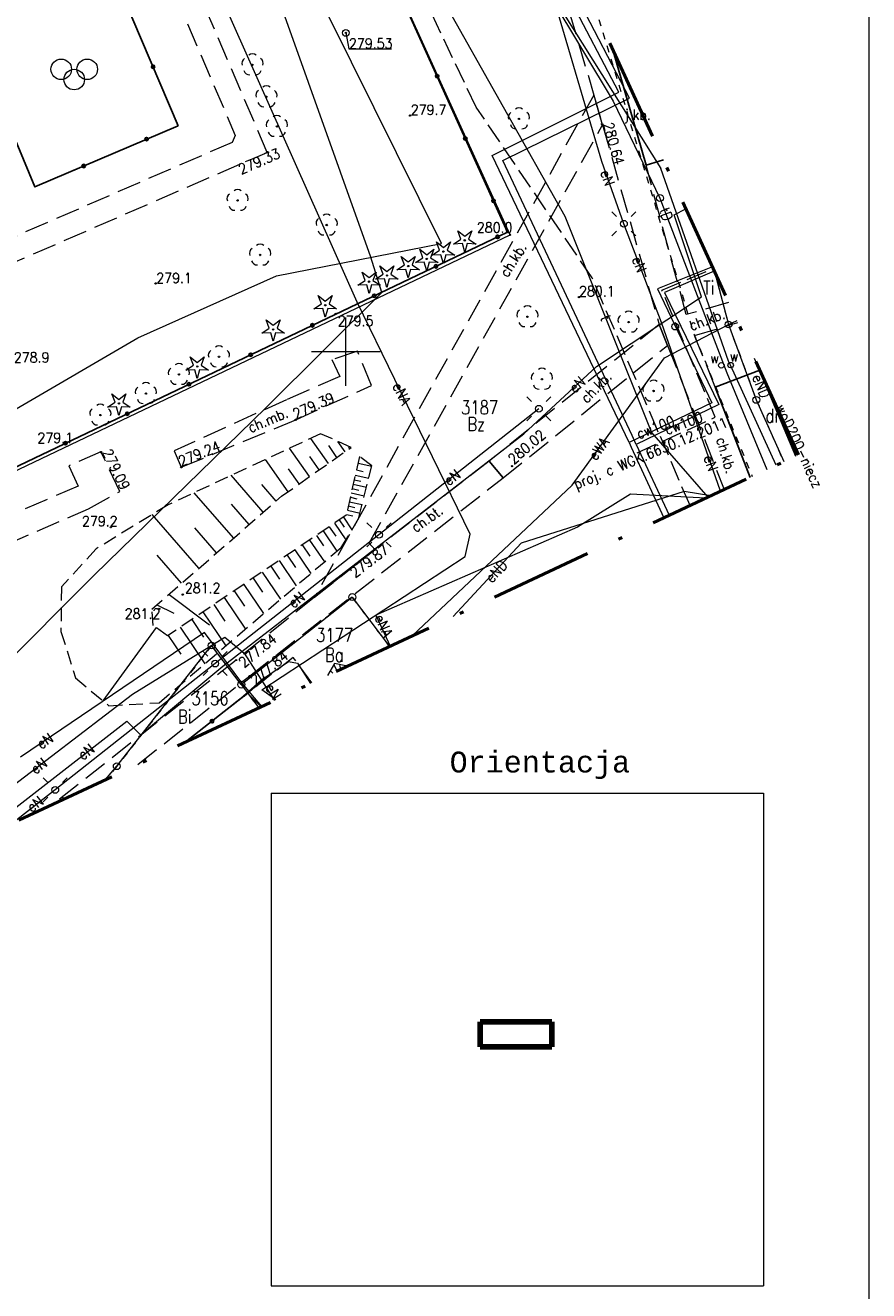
# Model space of a CAD drawing. Extents: x 6586740 to 6586888, y 5577511 to 5577721.
# Tile 6 of 7: x 6586827 to 6586888, y 5577581 to 5577674. Entities that reach past the tile are written whole.
import ezdxf
from ezdxf.enums import TextEntityAlignment as Align

# ---------------------------------------------------------------- set-up
doc = ezdxf.new("R2010")
doc.units = 0
doc.header["$MEASUREMENT"] = 0
for name, pattern in [('0.5_0.5', [1, 0.5, -0.5]), ('1.0_0.5', [1.5, 1, -0.5]), ('1.5_0.5', [2, 1.5, -0.5]), ('219-500', [0]), ('SKARP1000', [2.45, 1.75, -0.7]), ('ZAKRES500', [12.8, 7.5, -2.5, 0.3, -2.5])]:
    doc.linetypes.add(name, pattern=pattern)
for name, color, linetype, lineweight in [('203-PKT GRANICY (WSPÓ£RZÊDNE)', 7, 'Continuous', 0), ('312-BUDYNEK', 7, 'Continuous', 0), ('CO ELEM.', 7, 'Continuous', 0), ('CO OPISY', 7, 'Continuous', 0), ('CO PRZEW.', 7, 'Continuous', 0), ('DROGI', 7, 'Continuous', 0), ('ELEMENTY DROGOWE', 7, 'Continuous', 0), ('ENN ELEM.', 7, 'Continuous', 0), ('ENN PRZEWÓD', 7, 'Continuous', 0), ('GRANICE DZIA£EK', 7, 'Continuous', 0), ('MOSTY', 7, 'Continuous', 0), ('MUR OPOROWY', 7, 'Continuous', 0), ('OBUDOWA OCHRONNA PRZEWODU', 7, 'Continuous', 0), ('OGRODZENIA', 7, 'Continuous', 0), ('OPIS BUDYNKÓW', 7, 'Continuous', 0), ('OSNOWA', 7, 'Continuous', 0), ('PIKIETA', 7, 'Continuous', 0), ('PIKIETA NATURALNA', 7, 'Continuous', 0), ('PIKIETA NATURALNA-ATR2', 7, 'Continuous', 0), ('PKT', 7, 'Continuous', 0), ('PKT. WYS.', 7, 'Continuous', 0), ('POZOST. UZB.', 7, 'Continuous', 0), ('SZKIC PODST.', 7, 'Continuous', 0), ('T OPISY', 7, 'Continuous', 0), ('T PRZEW.', 7, 'Continuous', 0), ('W ELEM.', 7, 'Continuous', 0), ('W PRZEW.', 7, 'Continuous', 0), ('ZIELEÑ', 7, 'Continuous', 0)]:
    doc.layers.add(name, color=color, linetype=linetype, lineweight=lineweight)
doc.styles.add('MONOTXT', font='MONOTXT')
doc.styles.add('ROMANC', font='ROMANC')

msp = doc.modelspace()

# ---------------------------------------------------------------- linework, layer by layer
at = {"layer": '203-PKT GRANICY (WSPÓ£RZÊDNE)', "color": 7, "linetype": 'Continuous', "lineweight": 0}
for centre in [(6586862.139861, 5577641.630289), (6586841.989861, 5577627.460289), (6586842.959861, 5577626.290289)]:
    msp.add_arc(centre, 0.045, 0, 359.999427, dxfattribs=at)
at = {"layer": '312-BUDYNEK', "color": 94, "linetype": '0.5_0.5', "lineweight": 0}
for p, q in [((6586868.501307, 5577674.274877), (6586875.47, 5577651.19)), ((6586876.939428, 5577655.860478), (6586877.97, 5577651.98)), ((6586875.47, 5577651.19), (6586879.704031, 5577640.87741)), ((6586877.97, 5577651.98), (6586880, 5577646.47)), ((6586880, 5577646.47), (6586882.005403, 5577641.956491)), ((6586850.47, 5577632.06), (6586842.36, 5577625.66)), ((6586853.203001, 5577628.451446), (6586850.47, 5577632.06)), ((6586840.19, 5577628.52), (6586833.26, 5577619.7)), ((6586842.36, 5577625.66), (6586840.19, 5577628.52)), ((6586842.36, 5577625.66), (6586843.639028, 5577623.967032)), ((6586833.26, 5577619.7), (6586832.44375, 5577618.717722))]:
    msp.add_line(p, q, dxfattribs=at)
at = {"layer": 'CO ELEM.', "color": 215, "linetype": '1.5_0.5', "lineweight": 0}
for p, q in [((6586873.1, 5577654.5), (6586876.848709, 5577656.058452)), ((6586877, 5577645.2), (6586873.1, 5577654.5)), ((6586871.3, 5577642.6), (6586877, 5577645.2))]:
    msp.add_line(p, q, dxfattribs=at)
at = {"layer": 'CO OPISY', "color": 7, "linetype": 'Continuous', "lineweight": 0}
for p, q in [((6586847.35, 5577640.87), (6586845.89, 5577642.94)), ((6586848.73, 5577641.83), (6586847.44, 5577643.66)), ((6586849.35, 5577642.27), (6586848.75, 5577643.13)), ((6586849.94, 5577642.68), (6586849.41, 5577643.44)), ((6586850.27, 5577642.92), (6586850.21, 5577643.02)), ((6586845.78, 5577639.76), (6586844.12, 5577642.12)), ((6586848.06, 5577641.36), (6586847.38, 5577642.34)), ((6586843.97, 5577638.27), (6586841.63, 5577640.96)), ((6586846.6, 5577640.33), (6586845.82, 5577641.44)), ((6586850.69, 5577640.98), (6586851.68, 5577640.76)), ((6586850.78, 5577641.35), (6586851.27, 5577641.24)), ((6586850.89, 5577641.84), (6586851.89, 5577641.62)), ((6586844.9, 5577639.08), (6586843.85, 5577640.29)), ((6586850.54, 5577640.31), (6586851.51, 5577640.09)), ((6586850.62, 5577640.64), (6586851.1, 5577640.53)), ((6586841.8, 5577636.38), (6586838.92, 5577639.69)), ((6586850.33, 5577639.35), (6586850.8, 5577639.24)), ((6586850.4, 5577639.67), (6586851.35, 5577639.45)), ((6586850.47, 5577639.99), (6586850.95, 5577639.88)), ((6586842.94, 5577637.37), (6586841.64, 5577638.86)), ((6586850.11, 5577638.41), (6586851.04, 5577638.2)), ((6586850.18, 5577638.72), (6586850.65, 5577638.61)), ((6586850.25, 5577639.03), (6586851.19, 5577638.82)), ((6586839.26, 5577634.17), (6586835.85, 5577638.09)), ((6586849.18, 5577637.47), (6586850.01, 5577636.24)), ((6586849.52, 5577637.7), (6586849.88, 5577637.16)), ((6586849.82, 5577637.9), (6586850.45, 5577636.97)), ((6586850.04, 5577638.1), (6586850.5, 5577637.99)), ((6586840.56, 5577635.3), (6586838.96, 5577637.13)), ((6586847.85, 5577636.57), (6586848.37, 5577635.8)), ((6586848.34, 5577636.9), (6586849.34, 5577635.41)), ((6586848.79, 5577637.2), (6586849.26, 5577636.5)), ((6586846.27, 5577635.51), (6586847.44, 5577633.79)), ((6586846.82, 5577635.88), (6586847.38, 5577635.05)), ((6586847.35, 5577636.23), (6586848.43, 5577634.63)), ((6586838, 5577633.07), (6586836.2, 5577635.13)), ((6586845.12, 5577634.73), (6586846.37, 5577632.88)), ((6586845.71, 5577635.12), (6586846.31, 5577634.23)), ((6586843.88, 5577633.89), (6586845.22, 5577631.9)), ((6586844.51, 5577634.32), (6586845.16, 5577633.36)), ((6586842.54, 5577632.99), (6586843.99, 5577630.85)), ((6586843.22, 5577633.45), (6586843.92, 5577632.42)), ((6586837.08, 5577632.26), (6586840.04, 5577630.02)), ((6586841.1, 5577632.02), (6586842.66, 5577629.72)), ((6586841.84, 5577632.51), (6586842.59, 5577631.4)), ((6586836.19, 5577631.5), (6586837.42, 5577630.89)), ((6586839.56, 5577630.98), (6586841.23, 5577628.5)), ((6586840.35, 5577631.51), (6586841.15, 5577630.31)), ((6586837.9, 5577629.85), (6586839.69, 5577627.19)), ((6586838.74, 5577630.43), (6586839.61, 5577629.14)), ((6586836.13, 5577629.84), (6586832.25, 5577624.47)), ((6586837.02, 5577629.26), (6586837.95, 5577627.88)), ((6586849.12, 5577627.12), (6586849.360258, 5577626.649637)), ((6586849.53, 5577627.13), (6586849.608039, 5577626.765818)), ((6586848.86, 5577626.69), (6586849.047167, 5577626.502833)), ((6586849.94, 5577627.05), (6586849.928854, 5577626.916243))]:
    msp.add_line(p, q, dxfattribs=at)
at = {"layer": 'CO PRZEW.', "color": 215, "linetype": 'Continuous', "lineweight": 0}
for p, q in [((6586851.82, 5577656.89), (6586842.24, 5577683.84)), ((6586869.94, 5577668.97), (6586864.21, 5577679.91)), ((6586870.73, 5577668.51), (6586864.8, 5577679.97)), ((6586860.69, 5577664.32), (6586869.94, 5577668.97)), ((6586861.48, 5577663.97), (6586870.73, 5577668.51)), ((6586870.71, 5577643.36), (6586860.69, 5577664.32)), ((6586865.36, 5577655.69), (6586861.48, 5577663.97)), ((6586852.63, 5577654.31), (6586851.82, 5577656.89)), ((6586876.786567, 5577656.194065), (6586872.77, 5577654.58)), ((6586876.929691, 5577655.881727), (6586873.3, 5577654.33)), ((6586870.92, 5577643.87), (6586865.36, 5577655.69)), ((6586844.17, 5577645.91), (6586852.63, 5577654.31)), ((6586872.77, 5577654.58), (6586876.75, 5577646.26)), ((6586873.3, 5577654.33), (6586877.26, 5577646.13)), ((6586831.61, 5577633.65), (6586844.17, 5577645.91)), ((6586876.75, 5577646.26), (6586870.71, 5577643.36)), ((6586877.26, 5577646.13), (6586871.22, 5577643.21)), ((6586871.22, 5577643.21), (6586870.92, 5577643.87)), ((6586870.71, 5577643.36), (6586870.86, 5577643.02)), ((6586870.86, 5577643.02), (6586873.247794, 5577637.85017)), ((6586871.22, 5577643.21), (6586873.639913, 5577638.034029)), ((6586813.98, 5577616.04), (6586831.61, 5577633.65))]:
    msp.add_line(p, q, dxfattribs=at)
msp.add_circle((6586874.069861, 5577651.830289), 0.25, dxfattribs=at)
at = {"layer": 'DROGI', "color": 7, "linetype": 'Continuous', "lineweight": 25}
for p, q in [((6586871.94, 5577663.62), (6586869.519658, 5577672.052543)), ((6586873.20863, 5577664.002149), (6586871.94, 5577663.62)), ((6586877, 5577647.4), (6586880.244096, 5577648.648746)), ((6586879.55407, 5577640.807095), (6586877, 5577647.4))]:
    msp.add_line(p, q, dxfattribs=at)
at = {"layer": 'ELEMENTY DROGOWE', "color": 7, "linetype": 'Continuous', "lineweight": 0}
msp.add_arc((6586862.009861, 5577658.530289), 0.045, 0, 359.999427, dxfattribs=at)
at = {"layer": 'ENN ELEM.', "color": 1, "linetype": '1.5_0.5', "lineweight": 0}
for p, q in [((6586846.15, 5577627.65), (6586838.237287, 5577621.434231)), ((6586847.514467, 5577625.784171), (6586846.15, 5577627.65))]:
    msp.add_line(p, q, dxfattribs=at)
at = {"layer": 'ENN PRZEWÓD', "color": 1, "linetype": 'Continuous', "lineweight": 0}
for p, q in [((6586850.82, 5577653.61), (6586838.1, 5577682.23)), ((6586868.7, 5577663.9), (6586864.71, 5577677.49)), ((6586870.32, 5577659.34), (6586868.7, 5577663.9)), ((6586874, 5577660), (6586874.842917, 5577660.435665)), ((6586876, 5577654), (6586874, 5577660)), ((6586873.06, 5577652.13), (6586870.32, 5577659.34)), ((6586868.32, 5577648.9), (6586876, 5577654)), ((6586859.09, 5577636.66), (6586850.82, 5577653.61)), ((6586877.390773, 5577639.792756), (6586873.06, 5577652.13)), ((6586877.97, 5577651.97), (6586878.587951, 5577652.262928)), ((6586873.28, 5577649.55), (6586877.97, 5577651.97)), ((6586866.55, 5577640.24), (6586873.28, 5577649.55)), ((6586879.849003, 5577649.51095), (6586882.872389, 5577642.363009)), ((6586863, 5577644), (6586868.32, 5577648.9)), ((6586864.11, 5577645.82), (6586852.42, 5577636.61)), ((6586841, 5577627), (6586863, 5577644)), ((6586854.853092, 5577629.22515), (6586866.55, 5577640.24)), ((6586874.72, 5577639.77), (6586862.82, 5577636.01)), ((6586870.81, 5577639.58), (6586866.94, 5577637.18)), ((6586876.305503, 5577639.283887), (6586870.81, 5577639.58)), ((6586876.68564, 5577639.462129), (6586874.72, 5577639.77)), ((6586852.42, 5577636.61), (6586840.45, 5577627.2)), ((6586866.94, 5577637.18), (6586852.19, 5577630.74)), ((6586858.72, 5577635.02), (6586859.09, 5577636.66)), ((6586862.82, 5577636.01), (6586857.854795, 5577630.632607)), ((6586843.85, 5577625.29), (6586858.72, 5577635.02)), ((6586852.19, 5577630.74), (6586853.232742, 5577628.465391)), ((6586839.67, 5577629.47), (6586826.22, 5577620.35)), ((6586834.42, 5577624.97), (6586841.16, 5577629.13)), ((6586842.4, 5577625.79), (6586839.67, 5577629.47)), ((6586841.16, 5577629.13), (6586842.57, 5577627.95)), ((6586840.45, 5577627.2), (6586828.76, 5577617.97)), ((6586842.57, 5577627.95), (6586844.798769, 5577624.510818)), ((6586844.14, 5577626.2), (6586845.8, 5577627.34)), ((6586845.8, 5577627.34), (6586846.46, 5577627.23)), ((6586846.46, 5577627.23), (6586847.411334, 5577625.735814)), ((6586835, 5577622), (6586841, 5577627)), ((6586842.54, 5577624.83), (6586844.14, 5577626.2)), ((6586843.862908, 5577624.072006), (6586842.4, 5577625.79)), ((6586844.888038, 5577624.552675), (6586843.85, 5577625.29)), ((6586822, 5577615.49), (6586834.42, 5577624.97)), ((6586841.55, 5577624.05), (6586842.54, 5577624.83)), ((6586838.172551, 5577621.403877), (6586841.55, 5577624.05)), ((6586825, 5577616), (6586834, 5577623)), ((6586834, 5577623), (6586835, 5577622)), ((6586828.76, 5577617.97), (6586825.612181, 5577615.514494))]:
    msp.add_line(p, q, dxfattribs=at)
at = {"layer": 'GRANICE DZIA£EK', "color": 7, "linetype": '219-500', "lineweight": 0}
for p, q in [((6586862.01, 5577658.53), (6586840.525059, 5577705.824649)), ((6586791.26, 5577624.76), (6586862.01, 5577658.53)), ((6586876.939428, 5577655.860478), (6586877.97, 5577651.98)), ((6586877.97, 5577651.98), (6586880, 5577646.47)), ((6586880, 5577646.47), (6586882.005403, 5577641.956491)), ((6586842.36, 5577625.66), (6586850.47, 5577632.06)), ((6586850.47, 5577632.06), (6586853.203001, 5577628.451446)), ((6586833.26, 5577619.7), (6586840.19, 5577628.52)), ((6586842.36, 5577625.66), (6586840.19, 5577628.52)), ((6586842.36, 5577625.66), (6586843.639028, 5577623.967032)), ((6586832.44375, 5577618.717722), (6586833.26, 5577619.7))]:
    msp.add_line(p, q, dxfattribs=at)
at = {"layer": 'MOSTY', "color": 7, "linetype": 'SKARP1000', "lineweight": 0}
for p, q in [((6586844.26, 5577664.56), (6586837.06, 5577681.34)), ((6586835.53, 5577680.7), (6586841.92, 5577665.8)), ((6586865.6, 5577677.24), (6586868.13, 5577668.75)), ((6586869.519658, 5577672.052543), (6586871.94, 5577663.62)), ((6586871.94, 5577663.62), (6586869.519658, 5577672.052543)), ((6586868.13, 5577668.75), (6586847.71, 5577632.05)), ((6586868.13, 5577668.75), (6586868.77, 5577666.57)), ((6586868.77, 5577666.57), (6586868.13, 5577668.75)), ((6586851.7, 5577636), (6586868.77, 5577666.57)), ((6586868.77, 5577666.57), (6586872.9, 5577651.98)), ((6586841.69, 5577665.29), (6586825.39, 5577658.22)), ((6586841.92, 5577665.8), (6586841.69, 5577665.29)), ((6586824.92, 5577656.16), (6586844.26, 5577664.56)), ((6586871.94, 5577663.62), (6586873.20863, 5577664.002149)), ((6586874.88, 5577652.7), (6586871.94, 5577663.62)), ((6586877.977303, 5577653.595537), (6586874.88, 5577652.7)), ((6586875.48, 5577651.18), (6586878.654849, 5577652.116938)), ((6586872.9, 5577651.98), (6586860.48, 5577642)), ((6586872.9, 5577651.98), (6586873.52, 5577650.45)), ((6586873.52, 5577650.45), (6586872.9, 5577651.98)), ((6586877, 5577647.4), (6586875.48, 5577651.18)), ((6586861.51, 5577640.78), (6586873.52, 5577650.45)), ((6586873.52, 5577650.45), (6586877.652282, 5577639.915374)), ((6586850.85, 5577650.02), (6586848.979861, 5577649.410289)), ((6586848.979861, 5577649.410289), (6586849.569861, 5577648.190289)), ((6586851.88, 5577647.52), (6586850.85, 5577650.02)), ((6586880.244096, 5577648.648746), (6586877, 5577647.4)), ((6586849.569861, 5577648.190289), (6586845.659861, 5577646.480289)), ((6586846.339861, 5577645.020289), (6586851.88, 5577647.52)), ((6586879.55407, 5577640.807095), (6586877, 5577647.4)), ((6586877, 5577647.4), (6586879.55407, 5577640.807095)), ((6586845.659861, 5577646.480289), (6586837.459861, 5577642.740289)), ((6586837.969861, 5577641.550289), (6586846.339861, 5577645.020289)), ((6586832.097656, 5577642.664142), (6586829.749861, 5577641.660289)), ((6586833.49, 5577639.78), (6586832.097656, 5577642.664142)), ((6586837.459861, 5577642.740289), (6586837.969861, 5577641.550289)), ((6586860.48, 5577642), (6586852.12, 5577635.53)), ((6586861.51, 5577640.78), (6586860.48, 5577642)), ((6586860.48, 5577642), (6586861.51, 5577640.78)), ((6586829.749861, 5577641.660289), (6586830.43, 5577640.17)), ((6586830.43, 5577640.17), (6586813.88, 5577633.04)), ((6586842.96, 5577626.29), (6586861.51, 5577640.78)), ((6586831.2, 5577638.52), (6586833.49, 5577639.78)), ((6586811.71, 5577630.05), (6586831.2, 5577638.52)), ((6586852.12, 5577635.53), (6586847.71, 5577632.05)), ((6586847.71, 5577632.05), (6586852.12, 5577635.53)), ((6586852.12, 5577635.53), (6586851.7, 5577636)), ((6586847.71, 5577632.05), (6586841.99, 5577627.46)), ((6586841.99, 5577627.46), (6586828.575088, 5577616.90376)), ((6586834.80187, 5577619.823411), (6586842.96, 5577626.29))]:
    msp.add_line(p, q, dxfattribs=at)
at = {"layer": 'MUR OPOROWY', "color": 7, "linetype": 'Continuous', "lineweight": 0}
for centre in [(6586877.969861, 5577651.980289), (6586879.999861, 5577646.470289), (6586850.469861, 5577632.060289), (6586840.189861, 5577628.520289), (6586842.359861, 5577625.660289), (6586833.259861, 5577619.700289)]:
    msp.add_circle(centre, 0.25, dxfattribs=at)
at = {"layer": 'OBUDOWA OCHRONNA PRZEWODU', "color": 7, "linetype": 'Continuous', "lineweight": 35}
msp.add_line((6586844.14, 5577626.2), (6586842.54, 5577624.83), dxfattribs=at)
at = {"layer": 'OGRODZENIA', "color": 7, "linetype": 'Continuous', "lineweight": 25}
for p, q in [((6586861.819861, 5577658.730289), (6586849.259861, 5577686.560289)), ((6586832.979861, 5577677.720289), (6586837.739861, 5577666.510289)), ((6586827.279861, 5577662.040289), (6586822.589861, 5577673.260289)), ((6586837.739861, 5577666.510289), (6586827.279861, 5577662.040289)), ((6586791.159861, 5577624.990289), (6586861.819861, 5577658.730289)), ((6586838.258861, 5577621.444289), (6586842.819861, 5577625.040289)), ((6586842.819861, 5577625.040289), (6586843.806861, 5577624.045289))]:
    msp.add_line(p, q, dxfattribs=at)
for centre in [(6586835.911338, 5577670.816576), (6586856.678018, 5577670.12342), (6586835.441116, 5577665.52759), (6586858.734811, 5577665.566052), (6586830.843347, 5577663.562769), (6586860.791604, 5577661.008684), (6586861.096158, 5577658.384367), (6586856.584148, 5577656.229892), (6586852.072138, 5577654.075417), (6586847.560128, 5577651.920941), (6586843.048117, 5577649.766466), (6586838.536107, 5577647.611991), (6586834.024097, 5577645.457515), (6586829.512087, 5577643.30304), (6586840.221998, 5577622.991966)]:
    msp.add_circle(centre, 0.125, dxfattribs=at)
at = {"layer": 'OPIS BUDYNKÓW', "color": 7, "linetype": 'Continuous', "lineweight": 0}
for centre in [(6586854.7, 5577667.25), (6586868.73, 5577666.63), (6586844.26, 5577664.58), (6586861.84, 5577658.73), (6586836.1, 5577654.98), (6586867.03, 5577653.98), (6586849.26, 5577652.76), (6586846.34, 5577645.02), (6586829.42, 5577643.29), (6586832.1, 5577642.66), (6586837.97, 5577641.55), (6586852.14, 5577635.57)]:
    msp.add_circle(centre, 0.05, dxfattribs=at)
at = {"layer": 'OSNOWA', "color": 94, "linetype": 'Continuous', "lineweight": 0}
for p, q in [((6586858.406861, 5577658.223289), (6586858.177861, 5577658.836289)), ((6586858.177861, 5577658.836289), (6586858.689861, 5577658.429289)), ((6586858.689861, 5577658.429289), (6586859.201861, 5577658.836289)), ((6586859.201861, 5577658.836289), (6586858.972861, 5577658.223289)), ((6586856.846861, 5577657.403289), (6586856.617861, 5577658.016289)), ((6586856.617861, 5577658.016289), (6586857.129861, 5577657.609289)), ((6586857.129861, 5577657.609289), (6586857.641861, 5577658.016289)), ((6586857.641861, 5577658.016289), (6586857.412861, 5577657.403289)), ((6586857.861861, 5577657.862289), (6586858.406861, 5577658.223289)), ((6586858.514861, 5577657.890289), (6586857.861861, 5577657.862289)), ((6586858.689861, 5577657.260289), (6586858.514861, 5577657.890289)), ((6586858.864861, 5577657.890289), (6586858.689861, 5577657.260289)), ((6586859.517861, 5577657.862289), (6586858.864861, 5577657.890289)), ((6586858.972861, 5577658.223289), (6586859.517861, 5577657.862289)), ((6586854.276861, 5577656.343289), (6586854.047861, 5577656.956289)), ((6586854.047861, 5577656.956289), (6586854.559861, 5577656.549289)), ((6586854.559861, 5577656.549289), (6586855.071861, 5577656.956289)), ((6586855.071861, 5577656.956289), (6586854.842861, 5577656.343289)), ((6586855.081861, 5577656.502289), (6586855.626861, 5577656.863289)), ((6586855.626861, 5577656.863289), (6586855.397861, 5577657.476289)), ((6586855.397861, 5577657.476289), (6586855.909861, 5577657.069289)), ((6586855.909861, 5577657.069289), (6586856.421861, 5577657.476289)), ((6586856.421861, 5577657.476289), (6586856.192861, 5577656.863289)), ((6586856.192861, 5577656.863289), (6586856.737861, 5577656.502289)), ((6586856.301861, 5577657.042289), (6586856.846861, 5577657.403289)), ((6586856.954861, 5577657.070289), (6586856.301861, 5577657.042289)), ((6586857.129861, 5577656.440289), (6586856.954861, 5577657.070289)), ((6586857.304861, 5577657.070289), (6586857.129861, 5577656.440289)), ((6586857.957861, 5577657.042289), (6586857.304861, 5577657.070289)), ((6586857.412861, 5577657.403289), (6586857.957861, 5577657.042289)), ((6586851.416861, 5577655.203289), (6586851.187861, 5577655.816289)), ((6586851.187861, 5577655.816289), (6586851.699861, 5577655.409289)), ((6586851.699861, 5577655.409289), (6586852.211861, 5577655.816289)), ((6586852.211861, 5577655.816289), (6586851.982861, 5577655.203289)), ((6586852.716861, 5577655.653289), (6586852.487861, 5577656.266289)), ((6586852.487861, 5577656.266289), (6586852.999861, 5577655.859289)), ((6586852.999861, 5577655.859289), (6586853.511861, 5577656.266289)), ((6586853.511861, 5577656.266289), (6586853.282861, 5577655.653289)), ((6586853.731861, 5577655.982289), (6586854.276861, 5577656.343289)), ((6586854.384861, 5577656.010289), (6586853.731861, 5577655.982289)), ((6586854.559861, 5577655.380289), (6586854.384861, 5577656.010289)), ((6586854.734861, 5577656.010289), (6586854.559861, 5577655.380289)), ((6586855.387861, 5577655.982289), (6586854.734861, 5577656.010289)), ((6586854.842861, 5577656.343289), (6586855.387861, 5577655.982289)), ((6586855.734861, 5577656.530289), (6586855.081861, 5577656.502289)), ((6586855.909861, 5577655.900289), (6586855.734861, 5577656.530289)), ((6586856.084861, 5577656.530289), (6586855.909861, 5577655.900289)), ((6586856.737861, 5577656.502289), (6586856.084861, 5577656.530289)), ((6586850.871861, 5577654.842289), (6586851.416861, 5577655.203289)), ((6586851.524861, 5577654.870289), (6586850.871861, 5577654.842289)), ((6586851.699861, 5577654.240289), (6586851.524861, 5577654.870289)), ((6586851.874861, 5577654.870289), (6586851.699861, 5577654.240289)), ((6586852.527861, 5577654.842289), (6586851.874861, 5577654.870289)), ((6586851.982861, 5577655.203289), (6586852.527861, 5577654.842289)), ((6586852.171861, 5577655.292289), (6586852.716861, 5577655.653289)), ((6586852.824861, 5577655.320289), (6586852.171861, 5577655.292289)), ((6586852.999861, 5577654.690289), (6586852.824861, 5577655.320289)), ((6586853.174861, 5577655.320289), (6586852.999861, 5577654.690289)), ((6586853.827861, 5577655.292289), (6586853.174861, 5577655.320289)), ((6586853.282861, 5577655.653289), (6586853.827861, 5577655.292289)), ((6586848.216861, 5577653.483289), (6586847.987861, 5577654.096289)), ((6586847.987861, 5577654.096289), (6586848.499861, 5577653.689289)), ((6586848.499861, 5577653.689289), (6586849.011861, 5577654.096289)), ((6586849.011861, 5577654.096289), (6586848.782861, 5577653.483289)), ((6586847.671861, 5577653.122289), (6586848.216861, 5577653.483289)), ((6586848.324861, 5577653.150289), (6586847.671861, 5577653.122289)), ((6586848.499861, 5577652.520289), (6586848.324861, 5577653.150289)), ((6586848.674861, 5577653.150289), (6586848.499861, 5577652.520289)), ((6586849.327861, 5577653.122289), (6586848.674861, 5577653.150289)), ((6586848.782861, 5577653.483289), (6586849.327861, 5577653.122289)), ((6586844.406861, 5577651.713289), (6586844.177861, 5577652.326289)), ((6586844.177861, 5577652.326289), (6586844.689861, 5577651.919289)), ((6586844.689861, 5577651.919289), (6586845.201861, 5577652.326289)), ((6586845.201861, 5577652.326289), (6586844.972861, 5577651.713289)), ((6586843.861861, 5577651.352289), (6586844.406861, 5577651.713289)), ((6586844.514861, 5577651.380289), (6586843.861861, 5577651.352289)), ((6586844.689861, 5577650.750289), (6586844.514861, 5577651.380289)), ((6586844.864861, 5577651.380289), (6586844.689861, 5577650.750289)), ((6586845.517861, 5577651.352289), (6586844.864861, 5577651.380289)), ((6586844.972861, 5577651.713289), (6586845.517861, 5577651.352289)), ((6586838.856861, 5577649.003289), (6586838.627861, 5577649.616289)), ((6586838.627861, 5577649.616289), (6586839.139861, 5577649.209289)), ((6586839.139861, 5577649.209289), (6586839.651861, 5577649.616289)), ((6586839.651861, 5577649.616289), (6586839.422861, 5577649.003289)), ((6586838.311861, 5577648.642289), (6586838.856861, 5577649.003289)), ((6586838.964861, 5577648.670289), (6586838.311861, 5577648.642289)), ((6586839.139861, 5577648.040289), (6586838.964861, 5577648.670289)), ((6586839.314861, 5577648.670289), (6586839.139861, 5577648.040289)), ((6586839.967861, 5577648.642289), (6586839.314861, 5577648.670289)), ((6586839.422861, 5577649.003289), (6586839.967861, 5577648.642289)), ((6586833.136861, 5577646.303289), (6586832.907861, 5577646.916289)), ((6586832.907861, 5577646.916289), (6586833.419861, 5577646.509289)), ((6586833.419861, 5577646.509289), (6586833.931861, 5577646.916289)), ((6586833.931861, 5577646.916289), (6586833.702861, 5577646.303289)), ((6586832.591861, 5577645.942289), (6586833.136861, 5577646.303289)), ((6586833.244861, 5577645.970289), (6586832.591861, 5577645.942289)), ((6586833.419861, 5577645.340289), (6586833.244861, 5577645.970289)), ((6586833.594861, 5577645.970289), (6586833.419861, 5577645.340289)), ((6586834.247861, 5577645.942289), (6586833.594861, 5577645.970289)), ((6586833.702861, 5577646.303289), (6586834.247861, 5577645.942289))]:
    msp.add_line(p, q, dxfattribs=at)
for centre, radius, start, end in [((6586843.179861, 5577671.350289), 0.4, 49.272, 130.728), ((6586842.799861, 5577671.074289), 0.4, 121.308, 202.548), ((6586842.944861, 5577670.626289), 0.4, 193.221, 274.871), ((6586843.179861, 5577670.950289), 0.05, 0, 359.999427), ((6586843.414861, 5577670.626289), 0.4, 265.129, 346.779), ((6586843.559861, 5577671.074289), 0.4, 337.452, 58.692), ((6586843.819861, 5577668.744289), 0.4, 121.308, 202.548), ((6586844.199861, 5577669.020289), 0.4, 49.272, 130.728), ((6586844.579861, 5577668.744289), 0.4, 337.452, 58.692), ((6586843.964861, 5577668.296289), 0.4, 193.221, 274.871), ((6586844.199861, 5577668.620289), 0.05, 0, 359.999427), ((6586844.434861, 5577668.296289), 0.4, 265.129, 346.779), ((6586862.649861, 5577667.405289), 0.4, 49.272, 130.728), ((6586844.579861, 5577666.584289), 0.4, 121.308, 202.548), ((6586844.959861, 5577666.860289), 0.4, 49.272, 130.728), ((6586845.339861, 5577666.584289), 0.4, 337.452, 58.692), ((6586862.269861, 5577667.129289), 0.4, 121.308, 202.548), ((6586862.649861, 5577667.005289), 0.05, 0, 359.999427), ((6586863.029861, 5577667.129289), 0.4, 337.452, 58.692), ((6586844.724861, 5577666.136289), 0.4, 193.221, 274.871), ((6586844.959861, 5577666.460289), 0.05, 0, 359.999427), ((6586845.194861, 5577666.136289), 0.4, 265.129, 346.779), ((6586862.414861, 5577666.681289), 0.4, 193.221, 274.871), ((6586862.884861, 5577666.681289), 0.4, 265.129, 346.779), ((6586841.709861, 5577661.174289), 0.4, 121.308, 202.548), ((6586842.089861, 5577661.450289), 0.4, 49.272, 130.728), ((6586842.469861, 5577661.174289), 0.4, 337.452, 58.692), ((6586841.854861, 5577660.726289), 0.4, 193.221, 274.871), ((6586842.089861, 5577661.050289), 0.05, 0, 359.999427), ((6586842.324861, 5577660.726289), 0.4, 265.129, 346.779), ((6586848.219861, 5577659.374289), 0.4, 121.308, 202.548), ((6586848.599861, 5577659.650289), 0.4, 49.272, 130.728), ((6586848.979861, 5577659.374289), 0.4, 337.452, 58.692), ((6586848.364861, 5577658.926289), 0.4, 193.221, 274.871), ((6586848.599861, 5577659.250289), 0.05, 0, 359.999427), ((6586848.834861, 5577658.926289), 0.4, 265.129, 346.779), ((6586843.739861, 5577657.460289), 0.4, 49.272, 130.728), ((6586858.689861, 5577658.130289), 0.05, 0, 359.999427), ((6586843.359861, 5577657.184289), 0.4, 121.308, 202.548), ((6586843.739861, 5577657.060289), 0.05, 0, 359.999427), ((6586844.119861, 5577657.184289), 0.4, 337.452, 58.692), ((6586855.909861, 5577656.770289), 0.05, 0, 359.999427), ((6586857.129861, 5577657.310289), 0.05, 0, 359.999427), ((6586843.504861, 5577656.736289), 0.4, 193.221, 274.871), ((6586843.974861, 5577656.736289), 0.4, 265.129, 346.779), ((6586854.559861, 5577656.250289), 0.05, 0, 359.999427), ((6586851.699861, 5577655.110289), 0.05, 0, 359.999427), ((6586852.999861, 5577655.560289), 0.05, 0, 359.999427), ((6586848.499861, 5577653.390289), 0.05, 0, 359.999427), ((6586862.894861, 5577652.674289), 0.4, 121.308, 202.548), ((6586863.274861, 5577652.950289), 0.4, 49.272, 130.728), ((6586863.654861, 5577652.674289), 0.4, 337.452, 58.692), ((6586870.669861, 5577652.560289), 0.4, 49.272, 130.728), ((6586863.039861, 5577652.226289), 0.4, 193.221, 274.871), ((6586863.274861, 5577652.550289), 0.05, 0, 359.999427), ((6586863.509861, 5577652.226289), 0.4, 265.129, 346.779), ((6586870.289861, 5577652.284289), 0.4, 121.308, 202.548), ((6586870.669861, 5577652.160289), 0.05, 0, 359.999427), ((6586871.049861, 5577652.284289), 0.4, 337.452, 58.692), ((6586844.689861, 5577651.620289), 0.05, 0, 359.999427), ((6586870.434861, 5577651.836289), 0.4, 193.221, 274.871), ((6586870.904861, 5577651.836289), 0.4, 265.129, 346.779), ((6586840.729861, 5577650.020289), 0.4, 49.272, 130.728), ((6586840.349861, 5577649.744289), 0.4, 121.308, 202.548), ((6586840.729861, 5577649.620289), 0.05, 0, 359.999427), ((6586841.109861, 5577649.744289), 0.4, 337.452, 58.692), ((6586837.419861, 5577648.454289), 0.4, 121.308, 202.548), ((6586837.799861, 5577648.730289), 0.4, 49.272, 130.728), ((6586837.799861, 5577648.330289), 0.05, 0, 359.999427), ((6586838.179861, 5577648.454289), 0.4, 337.452, 58.692), ((6586839.139861, 5577648.910289), 0.05, 0, 359.999427), ((6586840.494861, 5577649.296289), 0.4, 193.221, 274.871), ((6586840.964861, 5577649.296289), 0.4, 265.129, 346.779), ((6586863.949861, 5577648.104289), 0.4, 121.308, 202.548), ((6586864.329861, 5577648.380289), 0.4, 49.272, 130.728), ((6586864.709861, 5577648.104289), 0.4, 337.452, 58.692), ((6586835.389861, 5577647.330289), 0.4, 49.272, 130.728), ((6586837.564861, 5577648.006289), 0.4, 193.221, 274.871), ((6586838.034861, 5577648.006289), 0.4, 265.129, 346.779), ((6586864.094861, 5577647.656289), 0.4, 193.221, 274.871), ((6586864.329861, 5577647.980289), 0.05, 0, 359.999427), ((6586864.564861, 5577647.656289), 0.4, 265.129, 346.779), ((6586872.109861, 5577647.244289), 0.4, 121.308, 202.548), ((6586872.489861, 5577647.520289), 0.4, 49.272, 130.728), ((6586872.869861, 5577647.244289), 0.4, 337.452, 58.692), ((6586835.009861, 5577647.054289), 0.4, 121.308, 202.548), ((6586835.154861, 5577646.606289), 0.4, 193.221, 274.871), ((6586835.389861, 5577646.930289), 0.05, 0, 359.999427), ((6586835.624861, 5577646.606289), 0.4, 265.129, 346.779), ((6586835.769861, 5577647.054289), 0.4, 337.452, 58.692), ((6586872.254861, 5577646.796289), 0.4, 193.221, 274.871), ((6586872.489861, 5577647.120289), 0.05, 0, 359.999427), ((6586872.724861, 5577646.796289), 0.4, 265.129, 346.779), ((6586831.679861, 5577645.484289), 0.4, 121.308, 202.548), ((6586832.059861, 5577645.760289), 0.4, 49.272, 130.728), ((6586832.439861, 5577645.484289), 0.4, 337.452, 58.692), ((6586833.419861, 5577646.210289), 0.05, 0, 359.999427), ((6586831.824861, 5577645.036289), 0.4, 193.221, 274.871), ((6586832.059861, 5577645.360289), 0.05, 0, 359.999427), ((6586832.294861, 5577645.036289), 0.4, 265.129, 346.779)]:
    msp.add_arc(centre, radius, start, end, dxfattribs=at)
at = {"layer": 'PIKIETA', "color": 7, "linetype": 'Continuous', "lineweight": 0}
for p, q in [((6586888.211783, 5577720.56803), (6586888.211783, 5577510.56803)), ((6586849.999861, 5577647.500289), (6586849.999861, 5577652.500289)), ((6586847.499861, 5577650.000289), (6586852.499861, 5577650.000289))]:
    msp.add_line(p, q, dxfattribs=at)
at = {"layer": 'PIKIETA NATURALNA', "color": 7, "linetype": 'Continuous', "lineweight": 0}
for centre in [(6586832.829861, 5577637.160289), (6586838.079861, 5577632.240289), (6586836.369861, 5577631.200289)]:
    msp.add_arc(centre, 0.045, 0, 359.999427, dxfattribs=at)
at = {"layer": 'PKT', "color": 7, "linetype": '1.0_0.5', "lineweight": 0}
for p, q in [((6586837.74, 5577666.51), (6586832.98, 5577677.72)), ((6586822.59, 5577673.26), (6586827.28, 5577662.04)), ((6586827.28, 5577662.04), (6586837.74, 5577666.51))]:
    msp.add_line(p, q, dxfattribs=at)
at = {"layer": 'PKT', "color": 7, "linetype": 'Continuous', "lineweight": 0}
for centre in [(6586829.199861, 5577670.630289), (6586830.149861, 5577669.880289), (6586831.099861, 5577670.630289)]:
    msp.add_circle(centre, 0.75, dxfattribs=at)
at = {"layer": 'POZOST. UZB.', "color": 7, "linetype": '1.0_0.5', "lineweight": 0}
for p, q in [((6586848.16, 5577644), (6586837.02, 5577638.81)), ((6586848.16, 5577644), (6586837.02, 5577638.81)), ((6586850.39, 5577643), (6586848.16, 5577644)), ((6586850.39, 5577643), (6586848.16, 5577644)), ((6586845.31, 5577639.43), (6586850.39, 5577643)), ((6586845.31, 5577639.43), (6586850.39, 5577643)), ((6586851, 5577642.33), (6586850.03, 5577638.04)), ((6586851, 5577642.33), (6586850.03, 5577638.04)), ((6586851.9, 5577641.66), (6586851, 5577642.33)), ((6586851.9, 5577641.66), (6586851, 5577642.33)), ((6586850.96, 5577637.88), (6586851.9, 5577641.66)), ((6586850.96, 5577637.88), (6586851.9, 5577641.66)), ((6586835.83, 5577631.18), (6586845.31, 5577639.43)), ((6586835.83, 5577631.18), (6586845.31, 5577639.43)), ((6586837.02, 5577638.81), (6586831.75, 5577635.58)), ((6586837.02, 5577638.81), (6586831.75, 5577635.58)), ((6586850.03, 5577638.04), (6586836.97, 5577629.23)), ((6586850.03, 5577638.04), (6586836.97, 5577629.23)), ((6586850.43, 5577636.94), (6586850.96, 5577637.88)), ((6586850.43, 5577636.94), (6586850.96, 5577637.88)), ((6586849.67, 5577635.69), (6586850.43, 5577636.94)), ((6586849.67, 5577635.69), (6586850.43, 5577636.94)), ((6586831.75, 5577635.58), (6586829.22, 5577632.81)), ((6586831.75, 5577635.58), (6586829.22, 5577632.81)), ((6586836.35, 5577624.34), (6586849.67, 5577635.69)), ((6586836.35, 5577624.34), (6586849.67, 5577635.69)), ((6586829.22, 5577632.81), (6586829.18, 5577629.55)), ((6586829.22, 5577632.81), (6586829.18, 5577629.55)), ((6586835.93, 5577629.98), (6586835.83, 5577631.18)), ((6586835.93, 5577629.98), (6586835.83, 5577631.18)), ((6586836.97, 5577629.23), (6586835.93, 5577629.98)), ((6586836.97, 5577629.23), (6586835.93, 5577629.98)), ((6586829.18, 5577629.55), (6586830.25, 5577626.15)), ((6586829.18, 5577629.55), (6586830.25, 5577626.15)), ((6586849.16, 5577627.2), (6586848.639173, 5577626.31153)), ((6586849.16, 5577627.2), (6586848.639173, 5577626.31153)), ((6586850.13327, 5577627.012091), (6586849.16, 5577627.2)), ((6586850.13327, 5577627.012091), (6586849.16, 5577627.2)), ((6586830.25, 5577626.15), (6586832.67, 5577624.12)), ((6586830.25, 5577626.15), (6586832.67, 5577624.12)), ((6586832.67, 5577624.12), (6586836.35, 5577624.34)), ((6586832.67, 5577624.12), (6586836.35, 5577624.34))]:
    msp.add_line(p, q, dxfattribs=at)
at = {"layer": 'SZKIC PODST.', "color": 5, "linetype": 'ZAKRES500', "lineweight": 50}
for p, q in [((6586883.08, 5577642.46), (6586852.03, 5577710.22)), ((6586779.75, 5577594.01), (6586883.08, 5577642.46))]:
    msp.add_line(p, q, dxfattribs=at)
at = {"layer": 'SZKIC PODST.', "color": 7, "linetype": 'Continuous', "lineweight": 0}
for p, q in [((6586844.535394, 5577617.719953), (6586844.535394, 5577581.719953)), ((6586844.535394, 5577617.719953), (6586880.535394, 5577617.719953)), ((6586880.535394, 5577617.719953), (6586880.535394, 5577581.719953)), ((6586844.535394, 5577581.719953), (6586880.535394, 5577581.719953))]:
    msp.add_line(p, q, dxfattribs=at)
at = {"layer": 'SZKIC PODST.', "color": 1, "linetype": 'Continuous', "lineweight": 211}
for p, q in [((6586859.806865, 5577601.0297), (6586865.063057, 5577601.0297)), ((6586859.806865, 5577599.181949), (6586859.806865, 5577601.0297)), ((6586865.063057, 5577601.0297), (6586865.063057, 5577599.181949)), ((6586865.063057, 5577599.181949), (6586859.806865, 5577599.181949))]:
    msp.add_line(p, q, dxfattribs=at)
at = {"layer": 'T PRZEW.', "color": 42, "linetype": '1.5_0.5', "lineweight": 0}
for p, q in [((6586859.52, 5577667.86), (6586841.34343, 5577706.137324)), ((6586868, 5577655.4), (6586859.52, 5577667.86)), ((6586875.158122, 5577638.745897), (6586868, 5577655.4))]:
    msp.add_line(p, q, dxfattribs=at)
at = {"layer": 'T PRZEW.', "color": 42, "linetype": 'Continuous', "lineweight": 0}
for p, q in [((6586853.37, 5577695.27), (6586869.53, 5577668.3)), ((6586850.72, 5577687.05), (6586866, 5577659.9)), ((6586869.53, 5577668.3), (6586872.96, 5577661.22)), ((6586872.96, 5577661.22), (6586877.85, 5577648.44)), ((6586866, 5577659.9), (6586872.34, 5577644.09)), ((6586877.85, 5577648.44), (6586880.760812, 5577641.37292)), ((6586872.34, 5577644.09), (6586876.466015, 5577639.359149))]:
    msp.add_line(p, q, dxfattribs=at)
msp.add_circle((6586872.959861, 5577661.220289), 0.25, dxfattribs=at)
at = {"layer": 'W ELEM.', "color": 7, "linetype": 'Continuous', "lineweight": 0}
for p, q in [((6586869.789861, 5577659.871289), (6586869.436861, 5577660.224289)), ((6586870.850861, 5577659.871289), (6586871.203861, 5577660.224289)), ((6586869.789861, 5577658.810289), (6586869.436861, 5577658.457289)), ((6586870.850861, 5577658.810289), (6586871.203861, 5577658.457289)), ((6586863.579861, 5577646.351289), (6586863.226861, 5577646.704289)), ((6586864.640861, 5577646.351289), (6586864.993861, 5577646.704289)), ((6586863.579861, 5577645.290289), (6586863.226861, 5577644.937289)), ((6586864.640861, 5577645.290289), (6586864.993861, 5577644.937289)), ((6586851.889861, 5577637.141289), (6586851.536861, 5577637.494289)), ((6586852.950861, 5577637.141289), (6586853.303861, 5577637.494289)), ((6586851.889861, 5577636.080289), (6586851.536861, 5577635.727289)), ((6586852.950861, 5577636.080289), (6586853.303861, 5577635.727289)), ((6586839.919861, 5577627.731289), (6586839.566861, 5577628.084289)), ((6586840.980861, 5577627.731289), (6586841.333861, 5577628.084289)), ((6586839.919861, 5577626.670289), (6586839.566861, 5577626.317289)), ((6586840.980861, 5577626.670289), (6586841.333861, 5577626.317289)), ((6586828.229861, 5577618.501289), (6586827.876861, 5577618.854289)), ((6586829.290861, 5577618.501289), (6586829.643861, 5577618.854289)), ((6586828.229861, 5577617.440289), (6586827.876861, 5577617.087289)), ((6586829.290861, 5577617.440289), (6586829.427641, 5577617.30351))]:
    msp.add_line(p, q, dxfattribs=at)
for centre in [(6586870.319861, 5577659.340289), (6586864.109861, 5577645.820289), (6586852.419861, 5577636.610289), (6586840.449861, 5577627.200289), (6586828.759861, 5577617.970289)]:
    msp.add_circle(centre, 0.25, dxfattribs=at)
at = {"layer": 'W PRZEW.', "color": 5, "linetype": 'Continuous', "lineweight": 0}
for p, q in [((6586853.05, 5577695.18), (6586873.03, 5577663.39)), ((6586856.98, 5577657.89), (6586848.78, 5577674.45)), ((6586877.96, 5577649.3), (6586873.03, 5577663.39)), ((6586844.94, 5577655.53), (6586856.98, 5577657.89)), ((6586834.81, 5577651), (6586844.94, 5577655.53)), ((6586825.91, 5577645.82), (6586834.81, 5577651)), ((6586878.12, 5577649.01), (6586877.96, 5577649.3)), ((6586881.442557, 5577641.692581), (6586878.12, 5577649.01)), ((6586882.94489, 5577642.397004), (6586881.308545, 5577646.325813))]:
    msp.add_line(p, q, dxfattribs=at)
at = {"layer": 'W PRZEW.', "color": 7, "linetype": 'Continuous', "lineweight": 0}
for p, q in [((6586850, 5577673.29), (6586850.23, 5577672.13)), ((6586850.23, 5577672.13), (6586853.344, 5577672.13))]:
    msp.add_line(p, q, dxfattribs=at)
at = {"layer": 'W PRZEW.', "color": 5, "linetype": 'Continuous', "lineweight": 0}
msp.add_circle((6586849.999861, 5577673.290289), 0.25, dxfattribs=at)
for centre, radius in [((6586849.999861, 5577673.290289), 0.045), ((6586877.440156, 5577649.000176), 0.2), ((6586878.120156, 5577649.010176), 0.2)]:
    msp.add_arc(centre, radius, 0, 359.999427, dxfattribs=at)

# ---------------------------------------------------------------- texts
at = {"layer": '203-PKT GRANICY (WSPÓ£RZÊDNE)', "color": 7, "linetype": 'Continuous', "lineweight": 0, "style": 'ROMANC', "width": 0.9}
for s, rotation, p in [('280.02', 40.725, (6586862.258861, 5577641.722289)), ('277.84', 39.167, (6586842.553861, 5577626.864289)), ('277.84', 38.944, (6586843.390861, 5577625.623289))]:
    msp.add_text(s, height=0.75, rotation=rotation, dxfattribs=at).set_placement(p)
at = {"layer": '312-BUDYNEK', "color": 94, "linetype": 'Continuous', "lineweight": 0, "style": 'ROMANC', "width": 0.79}
for s, p in [('Ti', (6586876.119861, 5577654.173289)), ('dr', (6586880.661861, 5577644.812289)), ('Bz', (6586858.879861, 5577644.197289)), ('Ba', (6586848.476861, 5577627.339289)), ('Bi', (6586837.731861, 5577622.828289))]:
    msp.add_text(s, height=1.000002, dxfattribs=at).set_placement(p)
at = {"layer": 'CO ELEM.', "color": 215, "linetype": 'Continuous', "lineweight": 0, "style": 'ROMANC', "width": 0.9}
msp.add_text('proj. c WGK.6630.12.2011', height=0.75, rotation=22.574, dxfattribs=at).set_placement((6586866.837861, 5577639.922289))
at = {"layer": 'CO PRZEW.', "color": 215, "linetype": 'Continuous', "lineweight": 0, "style": 'ROMANC', "width": 0.9}
for rotation, p in [(21.205, (6586871.416861, 5577643.600289)), (20.861, (6586873.472861, 5577643.907289))]:
    msp.add_text('cw100', height=0.75, rotation=rotation, dxfattribs=at).set_placement(p)
at = {"layer": 'ENN PRZEWÓD', "color": 1, "linetype": 'Continuous', "lineweight": 0, "style": 'ROMANC', "width": 0.9}
for s, rotation, p in [('eN', 289.556, (6586868.579861, 5577663.110289)), ('eN', 290.81, (6586870.889861, 5577656.770289)), ('eNA', 296.007, (6586853.379861, 5577647.510289)), ('eN', 42.645, (6586866.729861, 5577646.920289)), ('eND', 292.925, (6586879.674861, 5577648.140289)), ('eWA', 54.139, (6586868.269861, 5577641.980289)), ('eN', 289.344, (6586876.126861, 5577642.262289)), ('eN', 38.233, (6586857.529861, 5577640.160289)), ('eND', 47.28, (6586860.672861, 5577633.042289)), ('eN', 38.17, (6586846.159861, 5577631.210289)), ('eNA', 294.626, (6586852.080861, 5577630.577289)), ('eN', 302.946, (6586844.075861, 5577625.441289)), ('eN', 34.143, (6586827.729861, 5577620.920289)), ('eN', 37.706, (6586830.777861, 5577620.103289)), ('eN', 37.231, (6586827.310861, 5577619.076289)), ('eN', 37.958, (6586827.049861, 5577616.288289))]:
    msp.add_text(s, height=0.75, rotation=rotation, dxfattribs=at).set_placement(p)
at = {"layer": 'OPIS BUDYNKÓW', "color": 7, "linetype": 'Continuous', "lineweight": 0, "style": 'ROMANC', "width": 0.9}
for s, p in [('279.7', (6586854.745861, 5577667.295289)), ('280.0', (6586859.573861, 5577658.692289)), ('279.1', (6586836.145861, 5577655.002289)), ('280.1', (6586867.045861, 5577654.036289)), ('279.5', (6586849.413861, 5577651.866289)), ('278.9', (6586825.736861, 5577649.195289)), ('279.1', (6586827.458861, 5577643.319289))]:
    msp.add_text(s, height=0.75, dxfattribs=at).set_placement(p)
for s, rotation, p in [('280.64', 285.168869, (6586868.801861, 5577666.635289)), ('279.33', 23.257036, (6586842.355861, 5577662.935289)), ('279.39', 24.187364, (6586846.345861, 5577645.053289)), ('279.09', 296.120442, (6586832.176861, 5577642.657289)), ('279.24', 22.497319, (6586837.967861, 5577641.597289)), ('279.87', 37.378897, (6586850.673861, 5577633.439289))]:
    msp.add_text(s, height=0.75, rotation=rotation, dxfattribs=at).set_placement(p)
at = {"layer": 'PIKIETA NATURALNA-ATR2', "color": 7, "linetype": 'Continuous', "lineweight": 0, "style": 'ROMANC', "width": 0.9}
for s, p in [('279.2', (6586830.717861, 5577637.232289)), ('281.2', (6586838.236861, 5577632.349289)), ('281.2', (6586833.839861, 5577630.472289))]:
    msp.add_text(s, height=0.75, dxfattribs=at).set_placement(p)
at = {"layer": 'PKT. WYS.', "color": 7, "linetype": 'Continuous', "lineweight": 0, "style": 'ROMANC', "width": 0.79}
for s, p in [('3187', (6586858.424861, 5577645.415289)), ('3177', (6586847.823861, 5577628.792289)), ('3156', (6586838.721861, 5577624.160289))]:
    msp.add_text(s, height=1.000002, dxfattribs=at).set_placement(p)
at = {"layer": 'SZKIC PODST.', "color": 7, "linetype": 'Continuous', "lineweight": 0, "style": 'MONOTXT'}
msp.add_text('Orientacja', height=1.524096, dxfattribs=at).set_placement((6586857.585861, 5577619.241289))
at = {"layer": 'T OPISY', "color": 7, "linetype": 'Continuous', "lineweight": 0, "style": 'ROMANC', "width": 0.9}
msp.add_text('j.kb.', height=0.75, dxfattribs=at).set_placement((6586871.331861, 5577667.212289), align=Align.MIDDLE)
at = {"layer": 'T PRZEW.', "color": 42, "linetype": 'Continuous', "lineweight": 0, "style": 'ROMANC', "width": 0.9}
for s, rotation, p in [('tD', 290.936, (6586872.889861, 5577660.350289)), ('t', 291.853, (6586868.569861, 5577652.480289))]:
    msp.add_text(s, height=0.75, rotation=rotation, dxfattribs=at).set_placement(p)
at = {"layer": 'W PRZEW.', "color": 5, "linetype": 'Continuous', "lineweight": 0, "style": 'ROMANC', "width": 0.9}
msp.add_text('279.53', height=0.75, dxfattribs=at).set_placement((6586850.229861, 5577672.138289))
for p in [(6586876.946861, 5577649.528289), (6586878.369861, 5577649.653289)]:
    msp.add_text('w', height=0.75, dxfattribs=at).set_placement(p, align=Align.MIDDLE)
msp.add_text('woD200-niecz', height=0.75, rotation=294.913, dxfattribs=at).set_placement((6586881.401861, 5577645.925289))
at = {"layer": 'ZIELEÑ', "color": 7, "linetype": 'Continuous', "lineweight": 0, "style": 'ROMANC', "width": 0.9}
for s, rotation, p in [('ch.kb.', 57.874, (6586862.219907, 5577656.700708)), ('ch.kb.', 20.604, (6586876.386221, 5577652.33462)), ('ch.kb.', 45.527, (6586868.289475, 5577647.399973)), ('ch.mb.', 22.878728, (6586844.302643, 5577644.998779)), ('ch.kb.', 286.502, (6586877.789939, 5577642.420387))]:
    msp.add_text(s, height=0.75, rotation=rotation, dxfattribs=at).set_placement(p, align=Align.MIDDLE)
msp.add_text('ch.bt.', height=0.75, rotation=35.54, dxfattribs=at).set_placement((6586855.109861, 5577636.740289))

doc.saveas('drawing.dxf')
